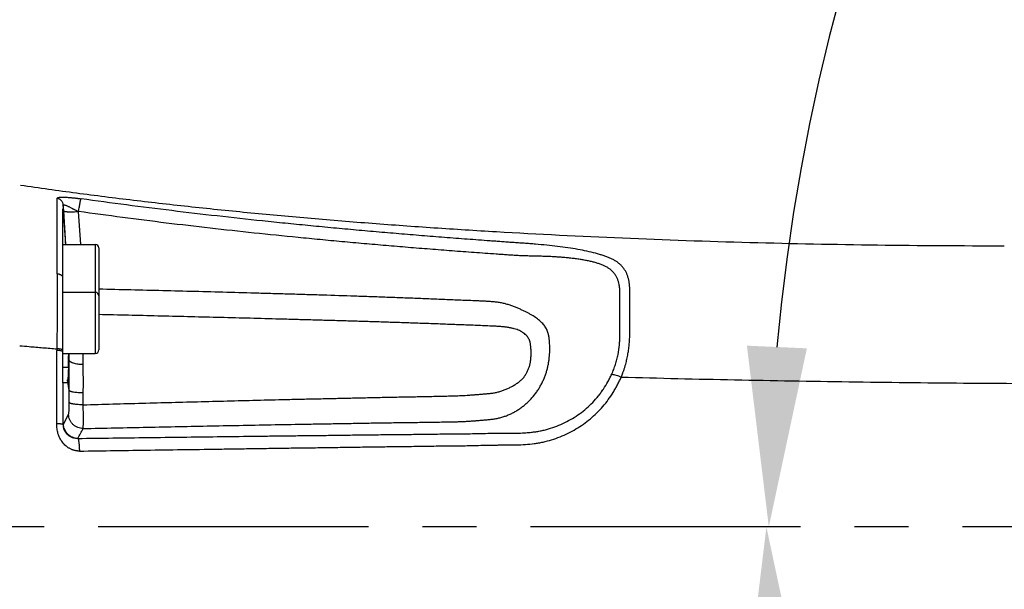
# Model space of a CAD drawing. Header units: millimetres. Extents: x 5828 to 6704, y 123 to 421.
# Tile 187 of 256: x 6540 to 6547, y 214 to 218. Entities that reach past the tile are written whole.
import ezdxf

# ---------------------------------------------------------------- set-up
doc = ezdxf.new("R2010")
doc.units = ezdxf.units.MM
doc.linetypes.add('CENTER', pattern=[0.6, 0.375, -0.075, 0.075, -0.075])
for name, color, linetype in [('中心线', 7, 'Continuous'), ('外形图', 7, 'Continuous'), ('尺寸标注', 7, 'Continuous'), ('运动范围', 7, 'Continuous')]:
    doc.layers.add(name, color=color, linetype=linetype)
doc.styles.add('微软雅黑', font='msyh.ttc', dxfattribs={"height": 1.5})
doc.dimstyles.new('尺寸标注_1_20比例', dxfattribs={"dimtxt": 1.5, "dimasz": 1.25, "dimexe": 0.5, "dimexo": 0.4, "dimgap": 0.5, "dimtad": 1, "dimdec": 1, "dimlfac": 20, "dimdsep": 46, "dimtxsty": '微软雅黑', "dimcen": 0.09, "dimadec": 0, "dimazin": 0, "dimtp": 0.01, "dimtm": 0.01, "dimtfac": 1, "dimtdec": 1, "dimtofl": 0, "dimtmove": 0, "dimatfit": 3, "dimfxl": 1, "dimtolj": 1, "dimarcsym": 0})

# ---------------------------------------------------------------- blocks, each defined once
blk = doc.blocks.new('*D1145')
at = {"layer": 'Defpoints', "color": 0}
for p in [(6564.9775, 227.1499), (6618.6004, 224.7716), (6488.2514, 214.3423), (6559.4529, 214.3423), (6635.7237, 214.3423)]:
    blk.add_point(p, dxfattribs=at)
at = {"layer": '尺寸标注', "color": 0, "lineweight": -2}
blk.add_arc((6559.4529, 214.3423), 13.9483, 15.13637, 174.86363, dxfattribs=at)
at = {"layer": '尺寸标注', "color": 0}
for points in [[(6572.7139, 217.9391), (6573.1206, 218.0298), (6573.1893, 216.7644)], [(6545.3524, 215.6004), (6545.7687, 215.5817), (6545.5045, 214.3423)]]:
    blk.add_solid(points, dxfattribs=at)
at = {"layer": '尺寸标注', "color": 0, "insert": (6557.2583, 229.4032), "char_height": 1.5, "attachment_point": 5, "rotation": 8.29035, "style": '微软雅黑'}
blk.add_mtext('\\A1;{\\fAlibaba PuHuiTi 3.0 55 Regular|b0|i0|c134|p18;-\\A1;170%%d}', dxfattribs=at)
blk = doc.blocks.new('*D1146')
at = {"layer": 'Defpoints', "color": 0}
for p in [(6488.2514, 214.3423), (6559.4529, 214.3423), (6635.7237, 214.3423), (6618.6004, 203.913), (6564.9841, 201.5194)]:
    blk.add_point(p, dxfattribs=at)
at = {"layer": '尺寸标注', "color": 0, "lineweight": -2}
blk.add_arc((6559.4529, 214.3423), 13.965, 185.13022, 344.86978, dxfattribs=at)
at = {"layer": '尺寸标注', "color": 0}
for points in [[(6545.7519, 213.1029), (6545.3356, 213.0842), (6545.4878, 214.3423)], [(6573.1371, 210.6519), (6572.7305, 210.7426), (6573.2057, 211.9173)]]:
    blk.add_solid(points, dxfattribs=at)
at = {"layer": '尺寸标注', "color": 0, "insert": (6555.4094, 202.3101), "char_height": 1.5, "attachment_point": 5, "rotation": 341.42481, "style": '微软雅黑'}
blk.add_mtext('\\A1;{\\fAlibaba PuHuiTi 3.0 55 Regular|b0|i0|c134|p18;+\\A1;170%%d}', dxfattribs=at)

msp = doc.modelspace()

# ---------------------------------------------------------------- linework, layer by layer
at = {"layer": '中心线', "linetype": 'CENTER', "ltscale": 5}
msp.add_line((6635.7237, 214.3423), (6488.2514, 214.3423), dxfattribs=at)
at = {"layer": '外形图', "linetype": 'ByBlock'}
for p, q in [((6540.3086, 216.7127), (6540.3074, 216.7129)), ((6540.3093, 216.7126), (6540.3086, 216.7127)), ((6540.6029, 215.3423), (6540.6029, 216.5499)), ((6540.6058, 216.576), (6540.6057, 216.5359)), ((6540.6083, 216.5358), (6540.6058, 216.576)), ((6540.6229, 216.3034), (6540.6083, 216.5358)), ((6540.7265, 216.3034), (6540.712, 216.5319)), ((6540.6029, 216.3034), (6540.8279, 216.3034)), ((6540.8279, 216.3034), (6540.8279, 215.5458)), ((6540.8529, 216.2784), (6540.8529, 215.5708)), ((6540.6029, 215.9708), (6540.8279, 215.9708)), ((6540.5617, 215.5784), (6540.5617, 215.5674)), ((6540.6029, 215.5458), (6540.8279, 215.5458)), ((6540.643, 215.5458), (6540.643, 215.5445)), ((6540.6461, 215.5002), (6540.643, 215.5445)), ((6540.6461, 215.5002), (6540.6461, 215.5459)), ((6540.744, 215.469), (6540.7434, 215.5459)), ((6540.6029, 215.4502), (6540.6411, 215.4502)), ((6540.647, 215.2893), (6540.6358, 215.3621)), ((6540.6299, 215.3423), (6540.6043, 215.3423)), ((6540.6058, 215.0516), (6540.6058, 215.3423)), ((6540.647, 215.2056), (6540.647, 215.2893)), ((6540.7443, 215.1899), (6540.7447, 215.2726)), ((6540.6075, 215.0549), (6540.6424, 215.1232)), ((6540.6058, 215.0516), (6540.6075, 215.0549))]:
    msp.add_line(p, q, dxfattribs=at)
for centre, radius, start, end in [((6540.8279, 216.2784), 0.025, 0, 90), ((6540.8279, 215.9458), 0.025, 0, 90), ((6540.8279, 215.5708), 0.025, 270, 0), ((6502.5636, 216.266), 38.0862, 358.77275, 358.91461), ((6510.8437, 230.9596), 33.8812, 331.8144, 331.94558)]:
    msp.add_arc(centre, radius, start, end, dxfattribs=at)
for points, knots in [([(6547.1397, 216.2918), (6546.8458, 216.2917), (6546.2567, 216.2953), (6545.3729, 216.3129), (6544.4909, 216.3433), (6543.76, 216.3799), (6543.1809, 216.4163), (6542.7524, 216.4471), (6542.3287, 216.4816), (6541.9108, 216.5198), (6541.4993, 216.5618), (6541.0952, 216.6076), (6540.6992, 216.6575), (6540.4383, 216.6938), (6540.3093, 216.7126)], [0, 0, 0, 0, 0.128711, 0.258062, 0.387196, 0.515237, 0.578586, 0.641356, 0.70345, 0.764766, 0.825193, 0.884609, 0.942905, 1, 1, 1, 1]), ([(6540.5629, 216.622), (6540.5629, 216.6227), (6540.5631, 216.6238), (6540.5639, 216.6252), (6540.5648, 216.6261), (6540.5661, 216.6269), (6540.5678, 216.6277), (6540.5698, 216.6284), (6540.5722, 216.6291), (6540.5751, 216.6297), (6540.5797, 216.6303), (6540.5864, 216.6309), (6540.5957, 216.6312), (6540.6064, 216.6312), (6540.6185, 216.6309), (6540.6318, 216.6302), (6540.6437, 216.6294), (6540.6536, 216.6286), (6540.6614, 216.628), (6540.6694, 216.6273), (6540.6776, 216.6265), (6540.686, 216.6257), (6540.6945, 216.6247), (6540.7032, 216.6236), (6540.7119, 216.6224), (6540.7206, 216.6213), (6540.7265, 216.6206), (6540.7294, 216.6202)], [0, 0, 0, 0, 0.01278, 0.019445, 0.026921, 0.035779, 0.046394, 0.058988, 0.073711, 0.090676, 0.109948, 0.155441, 0.209985, 0.273088, 0.344169, 0.422605, 0.507635, 0.552369, 0.598412, 0.645605, 0.69389, 0.743232, 0.793559, 0.844646, 0.896227, 0.948078, 1, 1, 1, 1]), ([(6540.5629, 216.098), (6540.563, 216.1398), (6540.5631, 216.2004), (6540.5632, 216.2783), (6540.5632, 216.3302), (6540.5633, 216.3773), (6540.5633, 216.4195), (6540.5633, 216.4515), (6540.5633, 216.4746), (6540.5632, 216.4939), (6540.5631, 216.5147), (6540.5631, 216.5363), (6540.5631, 216.5544), (6540.5631, 216.5704), (6540.563, 216.585), (6540.563, 216.6021), (6540.563, 216.6143), (6540.5629, 216.622)], [0, 0, 0, 0, 0.239206, 0.347013, 0.446172, 0.536182, 0.61676, 0.687769, 0.719558, 0.748706, 0.798735, 0.838684, 0.87206, 0.902279, 0.930312, 0.955885, 1, 1, 1, 1]), ([(6540.6058, 216.576), (6540.6056, 216.5788), (6540.6047, 216.5845), (6540.602, 216.5925), (6540.598, 216.6), (6540.5927, 216.6067), (6540.5864, 216.6124), (6540.5792, 216.617), (6540.5713, 216.6203), (6540.5657, 216.6216), (6540.5629, 216.622)], [0, 0, 0, 0, 0.12452, 0.249128, 0.373875, 0.498788, 0.623875, 0.749129, 0.874517, 1, 1, 1, 1]), ([(6540.712, 216.5319), (6540.7129, 216.5374), (6540.7145, 216.5483), (6540.717, 216.564), (6540.7195, 216.5785), (6540.7215, 216.5896), (6540.7231, 216.5975), (6540.7242, 216.6027), (6540.7253, 216.6072), (6540.7262, 216.6111), (6540.7271, 216.6144), (6540.7279, 216.617), (6540.7286, 216.6187), (6540.7291, 216.6197), (6540.7293, 216.62), (6540.7294, 216.6202)], [0, 0, 0, 0, 0.187123, 0.365621, 0.530263, 0.67623, 0.740854, 0.799266, 0.851043, 0.895819, 0.933284, 0.963199, 0.985421, 0.99365, 1, 1, 1, 1]), ([(6544.4804, 215.3824), (6544.4817, 215.3854), (6544.4833, 215.3898), (6544.4853, 215.3959), (6544.4869, 215.4004), (6544.4885, 215.4048), (6544.4908, 215.4107), (6544.4948, 215.421), (6544.4988, 215.4329), (6544.5026, 215.4449), (6544.5054, 215.4538), (6544.508, 215.4628), (6544.5114, 215.4747), (6544.5152, 215.4896), (6544.5194, 215.5075), (6544.5244, 215.5312), (6544.5295, 215.5608), (6544.534, 215.596), (6544.5371, 215.6307), (6544.539, 215.6649), (6544.5398, 215.6984), (6544.5399, 215.7312), (6544.5397, 215.7581), (6544.5395, 215.7792), (6544.5394, 215.7947), (6544.5394, 215.81), (6544.5394, 215.8251), (6544.5394, 215.84), (6544.5395, 215.8547), (6544.5395, 215.8691), (6544.5395, 215.8879), (6544.5395, 215.9063), (6544.5394, 215.9245), (6544.5393, 215.942), (6544.5393, 215.9592), (6544.5393, 215.976), (6544.5391, 215.9883), (6544.5388, 216.0003), (6544.5381, 216.012), (6544.5371, 216.0235), (6544.5354, 216.0383), (6544.5322, 216.0562), (6544.5269, 216.0767), (6544.5199, 216.0962), (6544.5113, 216.1145), (6544.5009, 216.1316), (6544.4888, 216.1475), (6544.475, 216.1621), (6544.4593, 216.1754), (6544.4418, 216.1875), (6544.4224, 216.1983), (6544.4013, 216.2082), (6544.3785, 216.2174), (6544.354, 216.226), (6544.328, 216.2341), (6544.2906, 216.2446), (6544.2404, 216.2566), (6544.1765, 216.2691), (6544.1082, 216.2801), (6544.0363, 216.2898), (6543.9614, 216.2981), (6543.8974, 216.3039), (6543.8453, 216.308), (6543.8058, 216.3108), (6543.7663, 216.3136), (6543.7268, 216.3163), (6543.6872, 216.319), (6543.6477, 216.3218), (6543.6081, 216.3247), (6543.529, 216.3304), (6543.4104, 216.3391), (6543.2523, 216.3512), (6543.0942, 216.3637), (6542.9361, 216.3768), (6542.7781, 216.3903), (6542.6201, 216.4044), (6542.4622, 216.4189), (6542.3043, 216.4341), (6542.1465, 216.4498), (6541.9362, 216.4715), (6541.6734, 216.5001), (6541.3583, 216.5371), (6541.0436, 216.5768), (6540.8341, 216.6054), (6540.7294, 216.6202)], [0, 0, 0, 0, 0.002075, 0.003112, 0.004148, 0.005182, 0.006216, 0.00828, 0.012391, 0.014438, 0.016479, 0.018513, 0.02054, 0.024574, 0.02858, 0.032556, 0.040417, 0.048151, 0.055751, 0.06321, 0.070519, 0.07767, 0.084655, 0.088082, 0.091464, 0.0948, 0.098089, 0.10133, 0.104523, 0.107667, 0.110762, 0.116801, 0.119742, 0.12263, 0.128243, 0.130967, 0.133635, 0.136249, 0.138809, 0.141318, 0.143778, 0.148557, 0.153171, 0.157652, 0.162041, 0.166379, 0.170706, 0.175069, 0.179519, 0.18412, 0.188934, 0.194007, 0.199364, 0.205014, 0.210954, 0.217175, 0.230417, 0.244644, 0.259738, 0.275585, 0.292067, 0.309017, 0.3176, 0.326218, 0.334852, 0.343491, 0.35213, 0.360767, 0.369404, 0.378041, 0.412595, 0.447147, 0.481699, 0.516252, 0.550805, 0.585358, 0.619912, 0.654465, 0.689018, 0.723572, 0.792679, 0.861786, 0.930893, 1, 1, 1, 1]), ([(6540.605, 216.5359), (6540.6062, 216.5166), (6540.6082, 216.4875), (6540.611, 216.4487), (6540.6131, 216.4197), (6540.615, 216.3906), (6540.6175, 216.3518), (6540.6193, 216.3228), (6540.6205, 216.3034)], [0, 0, 0, 0, 0.249999, 0.375, 0.5, 0.625, 0.749999, 1, 1, 1, 1]), ([(6540.6058, 216.576), (6540.6057, 216.5764), (6540.6058, 216.577), (6540.6062, 216.5779), (6540.607, 216.5785), (6540.608, 216.5787), (6540.6093, 216.5787), (6540.6108, 216.5785), (6540.6127, 216.5781), (6540.6148, 216.5775), (6540.6171, 216.5768), (6540.6208, 216.5756), (6540.6259, 216.5736), (6540.6326, 216.5707), (6540.64, 216.5673), (6540.648, 216.5635), (6540.6564, 216.5593), (6540.6636, 216.5555), (6540.6695, 216.5524), (6540.674, 216.55), (6540.6786, 216.5475), (6540.6848, 216.5442), (6540.691, 216.541), (6540.6973, 216.5379), (6540.7022, 216.5358), (6540.7071, 216.5337), (6540.7104, 216.5324), (6540.712, 216.5319)], [0, 0, 0, 0, 0.00892, 0.016253, 0.023417, 0.03187, 0.042538, 0.055764, 0.071604, 0.090022, 0.110973, 0.134387, 0.188142, 0.250191, 0.319353, 0.394415, 0.474198, 0.557603, 0.600357, 0.643668, 0.687441, 0.731585, 0.820655, 0.865437, 0.9103, 0.955185, 1, 1, 1, 1]), ([(6540.6083, 216.5358), (6540.6083, 216.5356), (6540.6085, 216.5352), (6540.609, 216.5347), (6540.6097, 216.5342), (6540.6106, 216.5338), (6540.6118, 216.5334), (6540.6132, 216.5329), (6540.6149, 216.5326), (6540.6175, 216.532), (6540.6214, 216.5315), (6540.6267, 216.5309), (6540.6328, 216.5305), (6540.6397, 216.5302), (6540.6472, 216.53), (6540.6584, 216.5299), (6540.6735, 216.53), (6540.6924, 216.5307), (6540.7054, 216.5314), (6540.712, 216.5319)], [0, 0, 0, 0, 0.005232, 0.011577, 0.019582, 0.029511, 0.04149, 0.055571, 0.071772, 0.090084, 0.132942, 0.183843, 0.242351, 0.30793, 0.379961, 0.45775, 0.627535, 0.810675, 1, 1, 1, 1]), ([(6544.4134, 215.4022), (6544.4159, 215.4078), (6544.4209, 215.419), (6544.4278, 215.436), (6544.4342, 215.4531), (6544.4418, 215.4759), (6544.45, 215.5046), (6544.4601, 215.5501), (6544.4664, 215.5955), (6544.4697, 215.6403), (6544.4709, 215.673), (6544.4712, 215.705), (6544.471, 215.7313), (6544.4708, 215.7519), (6544.4706, 215.772), (6544.4705, 215.7967), (6544.4706, 215.821), (6544.4707, 215.84), (6544.4707, 215.854), (6544.4707, 215.8677), (6544.4707, 215.8813), (6544.4707, 215.8945), (6544.4706, 215.9076), (6544.4706, 215.9204), (6544.4705, 215.933), (6544.4706, 215.9454), (6544.4705, 215.9575), (6544.4704, 215.9694), (6544.4701, 215.981), (6544.4694, 215.9924), (6544.4684, 216.0035), (6544.467, 216.0143), (6544.4645, 216.0282), (6544.4604, 216.045), (6544.4537, 216.0641), (6544.445, 216.082), (6544.4343, 216.0986), (6544.4216, 216.1138), (6544.4069, 216.1276), (6544.3901, 216.1398), (6544.3713, 216.1506), (6544.3507, 216.16), (6544.3283, 216.1684), (6544.3043, 216.1758), (6544.2787, 216.1826), (6544.2516, 216.1887), (6544.223, 216.1942), (6544.1931, 216.1991), (6544.1619, 216.2036), (6544.1296, 216.2075), (6544.0962, 216.2109), (6544.0618, 216.2139), (6544.0266, 216.2164), (6543.9905, 216.2184), (6543.9538, 216.2199), (6543.9165, 216.221), (6543.8788, 216.2218), (6543.8408, 216.2226), (6543.8089, 216.2235), (6543.7834, 216.2245), (6543.7579, 216.2257), (6543.726, 216.2275), (6543.6877, 216.2301), (6543.6494, 216.2328), (6543.5984, 216.2364), (6543.5347, 216.2409), (6543.4582, 216.2465), (6543.3817, 216.2522), (6543.3052, 216.2579), (6543.2287, 216.2638), (6543.1522, 216.2699), (6543.0758, 216.276), (6542.9993, 216.2822), (6542.9229, 216.2886), (6542.821, 216.2972), (6542.6936, 216.3083), (6542.5408, 216.3221), (6542.3881, 216.3363), (6542.1845, 216.356), (6541.9301, 216.382), (6541.6251, 216.4155), (6541.3204, 216.4514), (6541.016, 216.49), (6540.8133, 216.5176), (6540.712, 216.5319)], [0, 0, 0, 0, 0.004122, 0.008225, 0.012302, 0.016351, 0.024356, 0.03223, 0.047568, 0.055025, 0.062334, 0.06949, 0.076486, 0.079923, 0.083316, 0.089971, 0.096442, 0.099607, 0.102725, 0.105794, 0.108814, 0.111784, 0.114703, 0.11757, 0.120383, 0.123143, 0.125848, 0.128499, 0.131095, 0.133636, 0.136123, 0.138561, 0.14095, 0.145598, 0.150104, 0.154516, 0.158891, 0.163286, 0.16776, 0.172374, 0.177187, 0.182241, 0.187564, 0.193175, 0.199082, 0.205288, 0.211789, 0.21857, 0.225615, 0.2329, 0.240407, 0.248115, 0.25601, 0.264074, 0.27229, 0.280634, 0.289075, 0.297583, 0.306129, 0.310409, 0.314692, 0.323259, 0.331826, 0.340392, 0.348957, 0.366089, 0.383222, 0.400356, 0.417488, 0.43462, 0.451753, 0.468886, 0.486019, 0.503151, 0.520284, 0.554549, 0.588814, 0.62308, 0.657345, 0.725876, 0.794407, 0.862937, 0.931469, 1, 1, 1, 1]), ([(6540.5629, 216.098), (6540.5628, 216.0586), (6540.5627, 215.9768), (6540.5624, 215.8728), (6540.5622, 215.7856), (6540.562, 215.7177), (6540.5618, 215.6484), (6540.5617, 215.6018), (6540.5617, 215.5784)], [0, 0, 0, 0, 0.227502, 0.472309, 0.600121, 0.730953, 0.864438, 1, 1, 1, 1]), ([(6540.6029, 216.0774), (6540.6013, 216.0803), (6540.5979, 216.0842), (6540.5924, 216.0884), (6540.5874, 216.0913), (6540.5819, 216.0938), (6540.5759, 216.0957), (6540.5695, 216.0972), (6540.5652, 216.0978), (6540.5629, 216.098)], [0, 0, 0, 0, 0.209491, 0.325409, 0.448706, 0.578864, 0.714973, 0.855824, 1, 1, 1, 1]), ([(6540.7439, 215.025), (6540.818, 215.0266), (6540.9661, 215.0298), (6541.1884, 215.0344), (6541.4107, 215.039), (6541.6329, 215.0435), (6541.8552, 215.0479), (6542.0775, 215.0522), (6542.2627, 215.0555), (6542.411, 215.058), (6542.5221, 215.0598), (6542.6333, 215.0617), (6542.7444, 215.0636), (6542.8371, 215.0651), (6542.9112, 215.0662), (6542.9667, 215.0669), (6543.0223, 215.0676), (6543.0779, 215.0683), (6543.1335, 215.0691), (6543.1891, 215.0699), (6543.2447, 215.0708), (6543.291, 215.0714), (6543.328, 215.0722), (6543.3558, 215.073), (6543.3835, 215.0742), (6543.4113, 215.0757), (6543.439, 215.0774), (6543.4667, 215.0794), (6543.4897, 215.0812), (6543.5081, 215.0827), (6543.5265, 215.0842), (6543.5495, 215.0862), (6543.5769, 215.0893), (6543.6041, 215.0932), (6543.6265, 215.0976), (6543.6441, 215.1019), (6543.6571, 215.1056), (6543.67, 215.1098), (6543.6827, 215.1143), (6543.6953, 215.1193), (6543.7077, 215.1248), (6543.7198, 215.1306), (6543.7319, 215.1368), (6543.7437, 215.1434), (6543.7593, 215.1526), (6543.7782, 215.165), (6543.8001, 215.1812), (6543.8209, 215.1987), (6543.8407, 215.2173), (6543.8655, 215.2436), (6543.8881, 215.2719), (6543.9079, 215.302), (6543.9214, 215.3252), (6543.9335, 215.349), (6543.9443, 215.3732), (6543.9522, 215.3936), (6543.9578, 215.4101), (6543.9629, 215.4265), (6543.9674, 215.4429), (6543.9711, 215.4593), (6543.9744, 215.4754), (6543.9776, 215.4953), (6543.9804, 215.5187), (6543.9823, 215.5412), (6543.9834, 215.5627), (6543.9838, 215.5833), (6543.9833, 215.6027), (6543.9824, 215.6182), (6543.9814, 215.6301), (6543.9807, 215.6385), (6543.9798, 215.6468), (6543.9789, 215.6548), (6543.9778, 215.6626), (6543.9765, 215.6702), (6543.975, 215.6776), (6543.9727, 215.6872), (6543.969, 215.6987), (6543.9634, 215.712), (6543.9567, 215.7246), (6543.9487, 215.7367), (6543.9396, 215.7482), (6543.9293, 215.7594), (6543.9179, 215.7702), (6543.9052, 215.7809), (6543.886, 215.7955), (6543.8646, 215.8095), (6543.8444, 215.8211), (6543.8319, 215.8278), (6543.8185, 215.8346), (6543.8047, 215.8413), (6543.7905, 215.8478), (6543.7794, 215.8527), (6543.768, 215.8576), (6543.7564, 215.8624), (6543.7446, 215.8671), (6543.7325, 215.8719), (6543.7202, 215.8765), (6543.7076, 215.8809), (6543.6948, 215.8851), (6543.6818, 215.889), (6543.6687, 215.8926), (6543.6553, 215.8957), (6543.6418, 215.8983), (6543.6281, 215.9005), (6543.6144, 215.9022), (6543.6006, 215.9037), (6543.5868, 215.905), (6543.5684, 215.9064), (6543.5453, 215.9079), (6543.5176, 215.9094), (6543.4899, 215.9106), (6543.4529, 215.9121), (6543.4066, 215.9139), (6543.3511, 215.9162), (6543.2956, 215.9185), (6543.2402, 215.9208), (6543.1847, 215.923), (6543.1292, 215.9252), (6543.0737, 215.9274), (6543.0182, 215.9296), (6542.9442, 215.9325), (6542.8517, 215.9359), (6542.7407, 215.9399), (6542.5927, 215.9449), (6542.4446, 215.9498), (6542.2966, 215.9544), (6542.1856, 215.9577), (6542.0745, 215.9609), (6541.9265, 215.9651), (6541.7414, 215.9702), (6541.5193, 215.976), (6541.2231, 215.9836), (6541.001, 215.9889), (6540.8529, 215.9923)], [0, 0, 0, 0, 0.0325, 0.065002, 0.097505, 0.13001, 0.162515, 0.195021, 0.227527, 0.243781, 0.260035, 0.276289, 0.292543, 0.308797, 0.316924, 0.325051, 0.333178, 0.341306, 0.349434, 0.357561, 0.365688, 0.373815, 0.377878, 0.38194, 0.386001, 0.390061, 0.39412, 0.398177, 0.402232, 0.404259, 0.406285, 0.410332, 0.414367, 0.418384, 0.422374, 0.424358, 0.426338, 0.428316, 0.430293, 0.432268, 0.434243, 0.43622, 0.438199, 0.44018, 0.442163, 0.446133, 0.450105, 0.454078, 0.458049, 0.462018, 0.469937, 0.473881, 0.477807, 0.48171, 0.485585, 0.489426, 0.491329, 0.493219, 0.496949, 0.498786, 0.500602, 0.504161, 0.507608, 0.510919, 0.514075, 0.517073, 0.519915, 0.522602, 0.523885, 0.52513, 0.52634, 0.527517, 0.528667, 0.529794, 0.530901, 0.531988, 0.534116, 0.536207, 0.538288, 0.540386, 0.542527, 0.544735, 0.547036, 0.549453, 0.552008, 0.557593, 0.560637, 0.562221, 0.563845, 0.567208, 0.568945, 0.570717, 0.572523, 0.574362, 0.576231, 0.578128, 0.580051, 0.581999, 0.583966, 0.585951, 0.587949, 0.589956, 0.591971, 0.593991, 0.596014, 0.598039, 0.600066, 0.602093, 0.606149, 0.610207, 0.614267, 0.618326, 0.626447, 0.634567, 0.642685, 0.650804, 0.658924, 0.667044, 0.675164, 0.683283, 0.691402, 0.707642, 0.723882, 0.740122, 0.772604, 0.788844, 0.805086, 0.821327, 0.837569, 0.870053, 0.902538, 0.935025, 1, 1, 1, 1]), ([(6540.7443, 215.1899), (6540.881, 215.1938), (6541.0859, 215.1995), (6541.3591, 215.2068), (6541.5641, 215.2122), (6541.7691, 215.2175), (6541.974, 215.2227), (6542.1448, 215.2268), (6542.2815, 215.2299), (6542.384, 215.2322), (6542.4865, 215.2344), (6542.589, 215.2367), (6542.6915, 215.239), (6542.7769, 215.2409), (6542.8452, 215.2424), (6542.8965, 215.2434), (6542.9477, 215.2444), (6542.999, 215.2453), (6543.0503, 215.2463), (6543.1015, 215.2473), (6543.1528, 215.2484), (6543.1955, 215.2493), (6543.2296, 215.25), (6543.2638, 215.2507), (6543.3065, 215.2516), (6543.3578, 215.2533), (6543.4004, 215.2557), (6543.4345, 215.2581), (6543.4601, 215.26), (6543.4856, 215.262), (6543.5069, 215.2636), (6543.5239, 215.265), (6543.541, 215.2664), (6543.5622, 215.2684), (6543.5877, 215.2715), (6543.613, 215.2758), (6543.6378, 215.282), (6543.6621, 215.2902), (6543.6858, 215.3), (6543.7051, 215.3091), (6543.7202, 215.3171), (6543.7314, 215.3233), (6543.7423, 215.3299), (6543.753, 215.3368), (6543.7635, 215.3441), (6543.772, 215.3505), (6543.7786, 215.3557), (6543.7851, 215.3611), (6543.7929, 215.3682), (6543.7999, 215.376), (6543.805, 215.3826), (6543.8085, 215.3877), (6543.8119, 215.3928), (6543.8151, 215.3981), (6543.8183, 215.4034), (6543.8223, 215.4104), (6543.8271, 215.4193), (6543.8322, 215.4302), (6543.8369, 215.4411), (6543.8421, 215.4557), (6543.8469, 215.4738), (6543.8501, 215.492), (6543.8518, 215.5062), (6543.8528, 215.5164), (6543.8535, 215.5265), (6543.854, 215.5363), (6543.8543, 215.5458), (6543.8542, 215.558), (6543.8537, 215.5698), (6543.8529, 215.5813), (6543.8521, 215.5895), (6543.8513, 215.5975), (6543.8504, 215.6052), (6543.8494, 215.6127), (6543.8481, 215.6199), (6543.8465, 215.6269), (6543.8444, 215.6337), (6543.842, 215.6401), (6543.8381, 215.6484), (6543.8323, 215.6583), (6543.8237, 215.6692), (6543.8135, 215.6793), (6543.8017, 215.6886), (6543.7883, 215.6972), (6543.773, 215.705), (6543.7557, 215.712), (6543.7363, 215.718), (6543.719, 215.7222), (6543.7042, 215.7251), (6543.6886, 215.7278), (6543.6726, 215.73), (6543.6562, 215.7316), (6543.6394, 215.733), (6543.6182, 215.7343), (6543.5927, 215.7356), (6543.5587, 215.7372), (6543.516, 215.739), (6543.4649, 215.7411), (6543.4137, 215.743), (6543.3625, 215.7449), (6543.3113, 215.7469), (6543.2601, 215.7489), (6543.1918, 215.7515), (6543.1065, 215.7545), (6543.0041, 215.7581), (6542.9016, 215.7615), (6542.7992, 215.7648), (6542.6967, 215.768), (6542.5943, 215.771), (6542.4918, 215.774), (6542.3894, 215.7769), (6542.287, 215.7798), (6542.1845, 215.7826), (6542.0479, 215.7863), (6541.8772, 215.7909), (6541.6724, 215.7962), (6541.4675, 215.8013), (6541.2626, 215.8063), (6541.0578, 215.8111), (6540.9212, 215.8142), (6540.8529, 215.8156)], [0, 0, 0, 0, 0.064223, 0.096335, 0.128449, 0.160564, 0.192679, 0.224795, 0.240853, 0.256912, 0.27297, 0.289029, 0.305088, 0.321147, 0.329176, 0.337206, 0.345236, 0.353265, 0.361295, 0.369324, 0.377354, 0.385384, 0.389399, 0.393414, 0.401443, 0.409473, 0.417502, 0.421517, 0.425531, 0.429546, 0.433561, 0.435568, 0.437575, 0.44159, 0.445604, 0.449618, 0.453632, 0.457644, 0.461656, 0.465665, 0.467669, 0.469672, 0.471673, 0.473672, 0.475668, 0.47766, 0.478654, 0.479646, 0.481623, 0.483586, 0.484561, 0.485533, 0.486502, 0.487466, 0.488428, 0.489386, 0.491289, 0.493173, 0.495032, 0.496863, 0.500429, 0.503856, 0.505513, 0.507131, 0.508707, 0.510241, 0.511735, 0.513187, 0.515971, 0.517304, 0.518598, 0.519853, 0.52107, 0.522251, 0.5234, 0.52452, 0.525619, 0.526701, 0.527774, 0.529909, 0.53207, 0.534298, 0.536628, 0.539102, 0.541772, 0.544688, 0.547866, 0.551288, 0.55308, 0.55492, 0.558731, 0.560687, 0.562665, 0.566651, 0.570652, 0.574659, 0.582678, 0.590701, 0.598726, 0.60675, 0.614774, 0.622798, 0.630822, 0.646874, 0.662926, 0.67898, 0.695034, 0.711088, 0.727143, 0.743197, 0.75925, 0.775302, 0.791353, 0.807404, 0.839503, 0.871602, 0.9037, 0.935799, 0.967899, 1, 1, 1, 1]), ([(6540.3029, 215.5999), (6540.3244, 215.5981), (6540.3621, 215.5949), (6540.4161, 215.5904), (6540.4808, 215.585), (6540.5293, 215.581), (6540.5617, 215.5784)], [0, 0, 0, 0, 0.249949, 0.437432, 0.624933, 1, 1, 1, 1]), ([(6540.5611, 215.0581), (6540.5612, 215.1007), (6540.5612, 215.1858), (6540.5613, 215.2921), (6540.5614, 215.377), (6540.5615, 215.4405), (6540.5616, 215.504), (6540.5616, 215.5462), (6540.5617, 215.5674)], [0, 0, 0, 0, 0.250925, 0.501264, 0.626199, 0.75098, 0.875624, 1, 1, 1, 1]), ([(6540.6029, 215.5716), (6540.602, 215.5721), (6540.5998, 215.573), (6540.5962, 215.5742), (6540.5918, 215.5753), (6540.5867, 215.5763), (6540.581, 215.5771), (6540.5726, 215.5779), (6540.5661, 215.5783), (6540.5617, 215.5784)], [0, 0, 0, 0, 0.073846, 0.165456, 0.273912, 0.397637, 0.534602, 0.682439, 1, 1, 1, 1]), ([(6540.6029, 215.5607), (6540.602, 215.5612), (6540.5998, 215.5621), (6540.5962, 215.5633), (6540.5918, 215.5644), (6540.5867, 215.5653), (6540.581, 215.5661), (6540.5726, 215.5669), (6540.5661, 215.5673), (6540.5617, 215.5674)], [0, 0, 0, 0, 0.073635, 0.165136, 0.273557, 0.397299, 0.534319, 0.682238, 1, 1, 1, 1]), ([(6540.647, 215.2893), (6540.647, 215.3247), (6540.6468, 215.3951), (6540.6462, 215.4654), (6540.6461, 215.5002)], [0, 0, 0, 0, 0.504178, 1, 1, 1, 1]), ([(6540.744, 215.469), (6540.7379, 215.4691), (6540.7258, 215.4695), (6540.7083, 215.4712), (6540.692, 215.474), (6540.6795, 215.4772), (6540.6707, 215.4803), (6540.6649, 215.4827), (6540.6599, 215.4853), (6540.6555, 215.488), (6540.6519, 215.4909), (6540.6491, 215.4939), (6540.6471, 215.497), (6540.6463, 215.4992), (6540.6461, 215.5002)], [0, 0, 0, 0, 0.171609, 0.337471, 0.492669, 0.632823, 0.696141, 0.754475, 0.807601, 0.85543, 0.898054, 0.935818, 0.969417, 1, 1, 1, 1]), ([(6540.6411, 215.4502), (6540.6409, 215.4411), (6540.6404, 215.4238), (6540.6392, 215.3998), (6540.638, 215.3821), (6540.6368, 215.37), (6540.6362, 215.3646), (6540.6358, 215.3621)], [0, 0, 0, 0, 0.312428, 0.586627, 0.817267, 0.914852, 1, 1, 1, 1]), ([(6540.7447, 215.2726), (6540.7447, 215.2891), (6540.7448, 215.3138), (6540.7449, 215.3468), (6540.7449, 215.3715), (6540.7447, 215.3962), (6540.7445, 215.4207), (6540.7442, 215.445), (6540.7441, 215.4611), (6540.744, 215.469)], [0, 0, 0, 0, 0.25197, 0.377857, 0.503632, 0.629187, 0.75423, 0.878137, 1, 1, 1, 1]), ([(6540.6358, 215.3621), (6540.6356, 215.3606), (6540.6352, 215.3577), (6540.6345, 215.3537), (6540.6338, 215.3503), (6540.6331, 215.3475), (6540.6323, 215.3453), (6540.6316, 215.3438), (6540.6311, 215.343), (6540.6307, 215.3426), (6540.6303, 215.3424), (6540.63, 215.3423), (6540.6299, 215.3423)], [0, 0, 0, 0, 0.218767, 0.410285, 0.574262, 0.710579, 0.819407, 0.901493, 0.933163, 0.959279, 0.98093, 1, 1, 1, 1]), ([(6540.7073, 214.9566), (6540.7879, 214.9576), (6540.9491, 214.9596), (6541.191, 214.9627), (6541.433, 214.9657), (6541.675, 214.9687), (6541.8767, 214.9713), (6542.0381, 214.9734), (6542.1592, 214.9748), (6542.2803, 214.9762), (6542.3812, 214.9773), (6542.462, 214.9783), (6542.5427, 214.9794), (6542.6437, 214.9807), (6542.7447, 214.9819), (6542.8254, 214.9828), (6542.886, 214.9834), (6542.9466, 214.984), (6543.0072, 214.9846), (6543.0678, 214.9854), (6543.1284, 214.9863), (6543.189, 214.987), (6543.2496, 214.9876), (6543.3102, 214.9879), (6543.3607, 214.9883), (6543.4011, 214.9889), (6543.4415, 214.9896), (6543.492, 214.9908), (6543.5425, 214.9919), (6543.583, 214.9925), (6543.6133, 214.9928), (6543.6436, 214.9929), (6543.6739, 214.9928), (6543.7043, 214.9928), (6543.7447, 214.993), (6543.7852, 214.9939), (6543.8256, 214.9963), (6543.8558, 214.9991), (6543.8859, 215.003), (6543.9159, 215.0081), (6543.9455, 215.0145), (6543.9846, 215.0248), (6544.0326, 215.0409), (6544.088, 215.0653), (6544.1411, 215.0942), (6544.1915, 215.1274), (6544.2387, 215.1647), (6544.2823, 215.2059), (6544.3152, 215.2433), (6544.3394, 215.2748), (6544.3619, 215.3072), (6544.3824, 215.341), (6544.4008, 215.3757), (6544.4093, 215.3933), (6544.4134, 215.4022)], [0, 0, 0, 0, 0.062495, 0.125015, 0.187558, 0.250119, 0.312697, 0.343993, 0.375292, 0.406596, 0.437902, 0.453556, 0.469211, 0.500523, 0.53184, 0.5475, 0.563161, 0.578822, 0.594482, 0.610144, 0.625806, 0.64147, 0.657136, 0.672803, 0.68847, 0.696304, 0.704139, 0.719808, 0.735478, 0.743314, 0.751151, 0.758988, 0.766827, 0.774668, 0.78251, 0.798199, 0.806044, 0.813891, 0.821736, 0.829581, 0.837424, 0.845264, 0.860927, 0.876567, 0.892178, 0.907754, 0.923289, 0.938772, 0.954193, 0.961879, 0.969545, 0.984816, 0.992423, 1, 1, 1, 1]), ([(6540.7173, 214.8686), (6540.7997, 214.8698), (6540.9646, 214.8722), (6541.212, 214.8759), (6541.4595, 214.8794), (6541.6658, 214.8824), (6541.8309, 214.8849), (6541.9547, 214.8868), (6542.0786, 214.8885), (6542.2025, 214.8903), (6542.3264, 214.8919), (6542.4503, 214.8936), (6542.5742, 214.8955), (6542.6981, 214.8974), (6542.8221, 214.899), (6542.9254, 214.9001), (6543.0081, 214.9012), (6543.0597, 214.902), (6543.101, 214.9026), (6543.1424, 214.9032), (6543.1837, 214.9039), (6543.225, 214.9044), (6543.2664, 214.9048), (6543.3077, 214.9051), (6543.3491, 214.9055), (6543.3904, 214.906), (6543.4421, 214.907), (6543.4937, 214.9084), (6543.5351, 214.9094), (6543.5661, 214.9101), (6543.5971, 214.9106), (6543.6281, 214.9109), (6543.6591, 214.911), (6543.7005, 214.9111), (6543.7522, 214.9115), (6543.8141, 214.914), (6543.8656, 214.919), (6543.9064, 214.9253), (6543.9469, 214.9332), (6543.9968, 214.9462), (6544.0551, 214.9668), (6544.1115, 214.992), (6544.1655, 215.0216), (6544.217, 215.0551), (6544.2657, 215.0925), (6544.3111, 215.1334), (6544.3529, 215.1779), (6544.3907, 215.2254), (6544.4189, 215.2673), (6544.4394, 215.3019), (6544.4539, 215.3283), (6544.4674, 215.3551), (6544.4757, 215.3733), (6544.4796, 215.3825)], [0, 0, 0, 0, 0.062555, 0.125135, 0.187737, 0.250361, 0.28168, 0.313003, 0.344331, 0.375664, 0.407001, 0.438341, 0.469686, 0.501034, 0.532386, 0.563742, 0.579421, 0.595101, 0.602941, 0.610781, 0.626462, 0.634303, 0.642145, 0.657829, 0.665671, 0.673513, 0.689197, 0.70488, 0.712722, 0.720565, 0.728408, 0.736252, 0.744096, 0.751941, 0.767629, 0.783313, 0.798988, 0.806821, 0.814651, 0.830292, 0.845911, 0.861505, 0.877071, 0.892604, 0.9081, 0.923553, 0.938958, 0.954309, 0.969602, 0.977227, 0.984838, 0.992432, 1, 1, 1, 1]), ([(6544.4134, 215.4022), (6544.4157, 215.4019), (6544.4206, 215.4012), (6544.431, 215.3992), (6544.4448, 215.3956), (6544.4621, 215.3899), (6544.4738, 215.3853), (6544.4797, 215.3827)], [0, 0, 0, 0, 0.102429, 0.213238, 0.456463, 0.721757, 1, 1, 1, 1]), ([(6544.4796, 215.3825), (6544.742, 215.3753), (6545.2691, 215.3628), (6546.0617, 215.3492), (6546.8567, 215.3403), (6547.3868, 215.3375), (6547.6515, 215.3368)], [0, 0, 0, 0, 0.248233, 0.498612, 0.74968, 1, 1, 1, 1]), ([(6540.7447, 215.2726), (6540.7385, 215.2726), (6540.7265, 215.2728), (6540.709, 215.2738), (6540.6927, 215.2753), (6540.6803, 215.277), (6540.6714, 215.2786), (6540.6657, 215.2799), (6540.6606, 215.2813), (6540.6563, 215.2827), (6540.6528, 215.2843), (6540.6504, 215.2856), (6540.6489, 215.2868), (6540.6478, 215.2878), (6540.6472, 215.2887), (6540.647, 215.2893)], [0, 0, 0, 0, 0.182548, 0.358331, 0.521548, 0.666885, 0.731392, 0.789792, 0.841683, 0.886762, 0.924861, 0.956024, 0.969128, 0.980707, 1, 1, 1, 1]), ([(6540.6424, 215.1232), (6540.6425, 215.1234), (6540.6426, 215.1238), (6540.643, 215.1249), (6540.6434, 215.1266), (6540.6439, 215.1291), (6540.6443, 215.1322), (6540.6447, 215.1359), (6540.6452, 215.1419), (6540.6458, 215.1507), (6540.6463, 215.1625), (6540.6467, 215.1758), (6540.647, 215.1904), (6540.647, 215.2005), (6540.647, 215.2056)], [0, 0, 0, 0, 0.007492, 0.016742, 0.040611, 0.071658, 0.109777, 0.15477, 0.206385, 0.328221, 0.472335, 0.635139, 0.81254, 1, 1, 1, 1]), ([(6540.7443, 215.1899), (6540.7382, 215.1899), (6540.7262, 215.1901), (6540.7087, 215.191), (6540.6926, 215.1924), (6540.6802, 215.1941), (6540.6714, 215.1956), (6540.6657, 215.1968), (6540.6606, 215.1981), (6540.6563, 215.1995), (6540.6528, 215.2009), (6540.6504, 215.2022), (6540.6489, 215.2033), (6540.6479, 215.2042), (6540.6473, 215.2051), (6540.647, 215.2056)], [0, 0, 0, 0, 0.183266, 0.359628, 0.523269, 0.668856, 0.733415, 0.791811, 0.843634, 0.888571, 0.926438, 0.957249, 0.97012, 0.98142, 1, 1, 1, 1]), ([(6540.7439, 215.025), (6540.744, 215.0258), (6540.7442, 215.028), (6540.7444, 215.0318), (6540.7446, 215.0368), (6540.7447, 215.0431), (6540.7448, 215.0505), (6540.745, 215.0625), (6540.7451, 215.08), (6540.7451, 215.1036), (6540.7449, 215.1303), (6540.7447, 215.1594), (6540.7445, 215.1795), (6540.7443, 215.1899)], [0, 0, 0, 0, 0.015725, 0.039009, 0.069719, 0.107665, 0.152612, 0.204275, 0.3264, 0.470943, 0.634229, 0.812096, 1, 1, 1, 1]), ([(6540.7439, 215.025), (6540.7374, 215.0249), (6540.7243, 215.0261), (6540.7054, 215.0316), (6540.6878, 215.0406), (6540.6724, 215.0529), (6540.6597, 215.0679), (6540.6501, 215.085), (6540.644, 215.1037), (6540.6425, 215.1167), (6540.6424, 215.1232)], [0, 0, 0, 0, 0.125112, 0.250349, 0.375628, 0.50086, 0.62596, 0.750868, 0.875547, 1, 1, 1, 1]), ([(6540.7172, 214.8686), (6540.7158, 214.8686), (6540.713, 214.8687), (6540.7087, 214.8689), (6540.7044, 214.8693), (6540.7002, 214.8697), (6540.6959, 214.8703), (6540.6903, 214.8712), (6540.6833, 214.8728), (6540.6751, 214.8752), (6540.6671, 214.8783), (6540.6592, 214.8818), (6540.6516, 214.8856), (6540.6441, 214.8899), (6540.6369, 214.8945), (6540.6299, 214.8996), (6540.621, 214.9067), (6540.6105, 214.9166), (6540.5955, 214.9338), (6540.5832, 214.9533), (6540.5739, 214.9742), (6540.5685, 214.9905), (6540.5647, 215.0071), (6540.5623, 215.0241), (6540.5612, 215.0411), (6540.5611, 215.0524), (6540.5611, 215.0581)], [0, 0, 0, 0, 0.015607, 0.03123, 0.046851, 0.062458, 0.078062, 0.093674, 0.124927, 0.156219, 0.187536, 0.218873, 0.25021, 0.281553, 0.312903, 0.344258, 0.375616, 0.43831, 0.500989, 0.626076, 0.68861, 0.751052, 0.813395, 0.875679, 0.937895, 1, 1, 1, 1]), ([(6540.6058, 215.0516), (6540.6057, 215.0518), (6540.6053, 215.0523), (6540.6044, 215.0529), (6540.6032, 215.0535), (6540.6016, 215.0541), (6540.5996, 215.0546), (6540.5964, 215.0554), (6540.5916, 215.0562), (6540.5851, 215.0569), (6540.5777, 215.0575), (6540.5696, 215.0579), (6540.564, 215.0581), (6540.5611, 215.0581)], [0, 0, 0, 0, 0.017176, 0.040184, 0.070028, 0.107013, 0.151133, 0.202209, 0.323977, 0.469117, 0.633472, 0.812204, 1, 1, 1, 1]), ([(6540.7073, 214.9566), (6540.7041, 214.9565), (6540.6977, 214.9565), (6540.6882, 214.9574), (6540.679, 214.959), (6540.6669, 214.9624), (6540.6553, 214.9675), (6540.6445, 214.9743), (6540.6369, 214.9803), (6540.6299, 214.9872), (6540.6236, 214.9949), (6540.6181, 215.0033), (6540.6136, 215.0123), (6540.61, 215.0218), (6540.6075, 215.0317), (6540.6061, 215.0416), (6540.6058, 215.0483), (6540.6058, 215.0516)], [0, 0, 0, 0, 0.061999, 0.122858, 0.182821, 0.242613, 0.363265, 0.42461, 0.486722, 0.549594, 0.613154, 0.677317, 0.741956, 0.806861, 0.871796, 0.936371, 1, 1, 1, 1]), ([(6540.7073, 214.9566), (6540.7009, 214.9566), (6540.6879, 214.958), (6540.6693, 214.9637), (6540.652, 214.9728), (6540.6369, 214.9851), (6540.6244, 215.0001), (6540.615, 215.0171), (6540.6091, 215.0356), (6540.6076, 215.0485), (6540.6075, 215.0549)], [0, 0, 0, 0, 0.125124, 0.250367, 0.375646, 0.500874, 0.62597, 0.750872, 0.875548, 1, 1, 1, 1]), ([(6540.7073, 214.9566), (6540.7075, 214.9564), (6540.7078, 214.9559), (6540.7084, 214.9548), (6540.7091, 214.953), (6540.7099, 214.9503), (6540.7107, 214.9469), (6540.7115, 214.9429), (6540.7125, 214.9365), (6540.7137, 214.9271), (6540.7149, 214.9144), (6540.7159, 214.9002), (6540.7167, 214.8847), (6540.7171, 214.8741), (6540.7173, 214.8686)], [0, 0, 0, 0, 0.008161, 0.01797, 0.042765, 0.074609, 0.11345, 0.159108, 0.211323, 0.334057, 0.47844, 0.640573, 0.816029, 1, 1, 1, 1])]:
    msp.add_open_spline(points, degree=3, knots=knots, dxfattribs=at)
at = {"layer": '运动范围'}
msp.add_arc((6559.4529, 214.3423), 60.06, 10, 350, dxfattribs=at)

# ---------------------------------------------------------------- dimensions: what is measured, and where the dimension line sits
at = {"layer": '尺寸标注'}
for base, line2, text, picture, middle in [((6564.9775, 227.1499), ((6559.4529, 214.3423), (6618.6004, 224.7716)), '\\A1;{\\fAlibaba PuHuiTi 3.0 55 Regular|b0|i0|c134|p18;-<>}', '*D1145', (6557.4417, 228.1449)), ((6564.9841, 201.5194), ((6559.4529, 214.3423), (6618.6004, 203.913)), '\\A1;{\\fAlibaba PuHuiTi 3.0 55 Regular|b0|i0|c134|p18;+<>}', '*D1146', (6555.0043, 201.1047))]:
    dim = msp.add_angular_dim_2l(base=base, line1=((6635.7237, 214.3423), (6488.2514, 214.3423)), line2=line2, text=text, dimstyle='尺寸标注_1_20比例', dxfattribs=at)
    dim.commit()
    dim.dimension.update_dxf_attribs({"geometry": picture, "text_midpoint": middle, "dimtype": 162})

doc.saveas('drawing.dxf')
